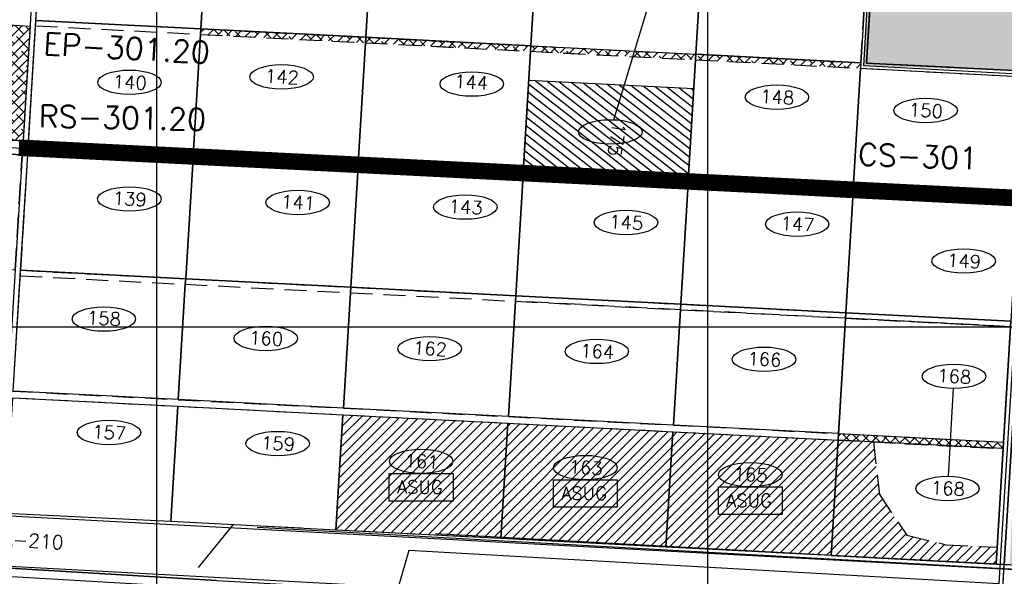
# Model space of a CAD drawing. Extents: x 312047 to 329088, y 8928324 to 8953812.
# Tile 74 of 125: x 322751 to 324539, y 8941547 to 8942558. Entities that reach past the tile are written whole.
import ezdxf
from ezdxf.enums import TextEntityAlignment as Align

# ---------------------------------------------------------------- set-up
doc = ezdxf.new("R2010")
doc.units = 0
doc.header["$LTSCALE"] = 200
doc.header["$MEASUREMENT"] = 0
doc.linetypes.add('DASHED2', pattern=[0.3, 0.2, -0.1])
doc.linetypes.add('HIDDEN', pattern=[0.75, 0.5, -0.25])
for name, color, linetype in [('CANAL-PROJ', 180, 'CONTINUOUS'), ('CANAL-TXT', 4, 'CONTINUOUS'), ('CDP', 132, 'CONTINUOUS'), ('CORR', 1, 'DASHED2'), ('FASE1', 5, 'HIDDEN'), ('LOTE', 1, 'DASHED2'), ('NOVA MALHA', 1, 'CONTINUOUS'), ('PA-CORR', 252, 'CONTINUOUS'), ('PA-LIN_DIVI', 4, 'DASHED2'), ('PA-LOC', 20, 'CONTINUOUS'), ('PA-LOTE', 100, 'CONTINUOUS'), ('PA-NUM-LOTE-5', 3, 'CONTINUOUS'), ('PA-PAS', 1, 'CONTINUOUS'), ('PA-PRAN', 4, 'ZIGZAG'), ('PA-SEQ', 40, 'CONTINUOUS'), ('RODO', 32, 'CONTINUOUS'), ('SETOR 301-10', 194, 'CONTINUOUS'), ('TEXT03', 3, 'CONTINUOUS'), ('TEXTO03', 3, 'CONTINUOUS')]:
    doc.layers.add(name, color=color, linetype=linetype)
doc.styles.add('140CL', font='simplex.shx')
doc.styles.add('SBI', font='simplex.shx', dxfattribs={"bigfont": 'simp.shx'})
doc.styles.get("Standard").update_dxf_attribs({"font": 'SIMPLEX', "bigfont": 'SIMP'})
doc.linetypes.add('ZIGZAG', pattern='A,0.0001,-0.2,[131,ltypeshp.shx,S=0.2,R=0,X=-0.2,Y=0],-0.4,[131,ltypeshp.shx,S=0.2,R=180,X=0.2,Y=0],-0.2', length=0.8001)
pattern_1 = [(45, (-2e-09, 0), (-8.838834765, 8.838834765), [])]

msp = doc.modelspace()

# ---------------------------------------------------------------- hatches: boundary and pattern name
at = {"layer": 'NOVA MALHA'}
h = msp.add_hatch(dxfattribs=at)
h.set_pattern_fill('ANSI31,_I', scale=100, style=2)
h.set_pattern_definition(pattern_1)
h.paths.add_polyline_path([(323638, 8941825.1), (323338.4, 8941840.5), (323325.7, 8941630.9), (323625.3, 8941615.5)])
edge = h.paths.add_edge_path(flags=16)
edge.add_ellipse((323480.4, 8941755.8), major_axis=(57.7, 0), ratio=0.384685, start_angle=0, end_angle=360)
h.paths.add_polyline_path([(323538.3, 8941733.6), (323538.3, 8941683.7), (323422.5, 8941683.7), (323422.5, 8941733.6)], flags=16)
h.paths.add_polyline_path([(323426.9, 8941691.1), (323529.1, 8941691.1), (323529.1, 8941727.1), (323426.9, 8941727.1)], flags=8)
h.paths.add_polyline_path([(323450.9, 8941737.9), (323509.8, 8941737.9), (323509.8, 8941773.9), (323450.9, 8941773.9)], flags=8)
at = {"layer": 'PA-LOC'}
h = msp.add_hatch(dxfattribs=at)
h.set_pattern_fill('ANSI38', color=256, scale=100, angle=-1e-14, style=0)
h.paths.add_polyline_path([(322770.2, 8942546.7), (322757.5, 8942338.1), (322657.7, 8942344.1), (322670.4, 8942552.7)])
at = {"layer": 'PA-PAS'}
h = msp.add_hatch(dxfattribs=at)
h.set_pattern_fill('ANSI38', color=256, scale=100, angle=-1e-14, style=0)
h.paths.add_polyline_path([(323377.6, 8942526.4), (323082.9, 8942541.5, -0.416931), (323080.3, 8942539.2), (323080, 8942534.2, -0.411501), (323082.3, 8942531.6), (323377, 8942516.4, -0.416931), (323379.6, 8942518.8), (323379.9, 8942523.8, -0.411501)])
h = msp.add_hatch(dxfattribs=at)
h.set_pattern_fill('ANSI38', color=256, scale=100, angle=-1e-14, style=0)
h.paths.add_polyline_path([(323676.6, 8942501, -0.416931), (323679.2, 8942503.4), (323679.5, 8942508.4, -0.411501), (323677.2, 8942511), (323500, 8942520.1), (323500, 8942510.1)])
h.paths.add_polyline_path([(323382.6, 8942526.1, -0.416931), (323379.9, 8942523.8), (323379.6, 8942518.8, -0.411501), (323381.9, 8942516.1), (323500, 8942510.1), (323500, 8942520.1)])
h = msp.add_hatch(dxfattribs=at)
h.set_pattern_fill('ANSI38', color=256, scale=100, angle=-1e-14, style=0)
h.paths.add_polyline_path([(323976.2, 8942485.6, -0.416931), (323978.8, 8942488), (323979.1, 8942492.9, -0.411501), (323976.8, 8942495.6), (323890.6, 8942500), (323695.9, 8942500)])
h.paths.add_polyline_path([(323890.6, 8942500), (323682.2, 8942510.7, -0.416931), (323679.5, 8942508.4), (323679.2, 8942503.4, -0.411501), (323681.6, 8942500.7), (323695.9, 8942500)])
h = msp.add_hatch(dxfattribs=at)
h.set_pattern_fill('ANSI38', color=256, scale=100, angle=-1e-14, style=0)
h.paths.add_polyline_path([(324000, 8942494.4), (324000, 8942484.4), (324275.8, 8942470.2, -0.416931), (324278.5, 8942472.5), (324278.8, 8942477.5, -0.411501), (324276.4, 8942480.2)])
h.paths.add_polyline_path([(324000, 8942494.4), (323981.8, 8942495.3, -0.416931), (323979.1, 8942492.9), (323978.8, 8942488, -0.411501), (323981.2, 8942485.3), (324000, 8942484.4)])
at = {"layer": 'PA-SEQ'}
h = msp.add_hatch(dxfattribs=at)
h.set_pattern_fill('ANSI31,_I', color=256, scale=100, angle=100, style=2)
h.set_pattern_definition([(322.056, (323818.202, 8942441.142), (7.6862, 9.8576), [])])
h.paths.add_polyline_path([(323666.3, 8942291.2), (323966, 8942275.8), (323975.5, 8942433.1), (323675.9, 8942448.5)])
h = msp.add_hatch(dxfattribs=at)
h.set_pattern_fill('ANSI31,_I', color=256, scale=100, style=2)
h.set_pattern_definition(pattern_1)
h.paths.add_polyline_path([(323937.6, 8941809.7), (323638, 8941825.1), (323625.5, 8941618.5), (323925, 8941602.1)])
edge = h.paths.add_edge_path(flags=16)
edge.add_ellipse((323778.6, 8941744.4), major_axis=(57.7, 0), ratio=0.384685, start_angle=0, end_angle=360)
h.paths.add_polyline_path([(323836.5, 8941722.2), (323836.5, 8941672.4), (323720.7, 8941672.4), (323720.7, 8941722.2)], flags=16)
h.paths.add_polyline_path([(323725.1, 8941679.8), (323827.4, 8941679.8), (323827.4, 8941715.8), (323725.1, 8941715.8)], flags=8)
h.paths.add_polyline_path([(323744, 8941726.5), (323813.2, 8941726.5), (323813.2, 8941762.5), (323744, 8941762.5)], flags=24)
h = msp.add_hatch(dxfattribs=at)
h.set_pattern_fill('ANSI31,_I', color=256, scale=100, style=2)
h.set_pattern_definition(pattern_1)
h.paths.add_polyline_path([(324000, 8941806.5), (323937.6, 8941809.7), (323925, 8941602.1), (324000, 8941598)])
h.paths.add_polyline_path([(324000, 8941598), (324224.6, 8941585.7), (324237.3, 8941794.3), (324000, 8941806.5)])
h.paths.add_polyline_path([(324020, 8941709.3), (324135.8, 8941709.3), (324135.8, 8941659.4), (324020, 8941659.4)], flags=16)
h.paths.add_polyline_path([(324024.4, 8941666.8), (324126.7, 8941666.8), (324126.7, 8941702.8), (324024.4, 8941702.8)], flags=8)
h.paths.add_polyline_path([(324043.3, 8941713.6), (324112.5, 8941713.6), (324112.5, 8941749.6), (324043.3, 8941749.6)], flags=24)
h = msp.add_hatch(dxfattribs=at)
h.set_pattern_fill('ANSI37', color=256, scale=100, angle=-1e-14, style=0)
h.paths.add_polyline_path([(324238, 8941806.2), (324237.3, 8941794.3), (324536.9, 8941778.9), (324537.6, 8941790.8)])
h = msp.add_hatch(dxfattribs=at)
h.set_pattern_fill('ANSI31', color=256, scale=100, angle=-1e-14, style=0)
h.paths.add_polyline_path([(324301.5, 8941791), (324312.4, 8941695.7), (324361.9, 8941621.5), (324433.1, 8941604.4), (324526, 8941599.6), (324524.1, 8941569.2), (324224.5, 8941584.6), (324237.3, 8941794.3)])
at = {"layer": 'SETOR 301-10'}
h = msp.add_hatch(dxfattribs=at)
h.set_pattern_fill('DOTS', color=256, scale=100, angle=-90, style=0)
h.set_pattern_definition([(270, (-8635185.5995, 9270004.921), (6.25, -3.125), [0, -6.25])])
edge = h.paths.add_edge_path()
edge.add_line((324999.1, 8942661), (324302.6, 8942704.4))
edge.add_line((324302.6, 8942704.4), (324283.2, 8942475))
edge.add_line((324283.2, 8942475), (324588.6, 8942464.1))
edge.add_line((324588.6, 8942464.1), (324549.1, 8941567.9))
edge.add_line((324549.1, 8941567.9), (324755, 8941557.4))
edge.add_line((324755, 8941557.4), (324853.6, 8941580.8))
edge.add_line((324853.6, 8941580.8), (324935.1, 8941619.2))
edge.add_line((324935.1, 8941619.2), (324983.1, 8941654.1))
edge.add_line((324983.1, 8941654.1), (325022.3, 8941692.1))
edge.add_line((325022.3, 8941692.1), (325063.4, 8941746.5))
edge.add_line((325063.4, 8941746.5), (325101.9, 8941826.2))
edge.add_line((325101.9, 8941826.2), (325114, 8941865.2))
edge.add_line((325114, 8941865.2), (325149.3, 8941983.5))
edge.add_line((325149.3, 8941983.5), (325106, 8941994.9))
edge.add_line((325106, 8941994.9), (325072.6, 8942193.9))
edge.add_line((325072.6, 8942193.9), (324994.1, 8942661.3))

# ---------------------------------------------------------------- linework, layer by layer
at = {"layer": 'CANAL-PROJ', "const_width": 30}
msp.add_lwpolyline([(325334.2, 8941885.4), (325254.3, 8941904.2), (325233.1, 8941989), (325117.8, 8942007.8), (325084.9, 8942208), (322750, 8942325.7)], dxfattribs=at)
at = {"layer": 'CDP'}
msp.add_line((322656.8, 8942330.1), (325079.7, 8942199.6), dxfattribs=at)
at = {"layer": 'CORR'}
for p, q in [((322780.8, 8942557.1), (322793.6, 8942766.7)), ((324278.9, 8942480), (324291.6, 8942689.6)), ((322780.8, 8942557.1), (324278.9, 8942480)), ((322767.5, 8942337.5), (322780.2, 8942547.1)), ((322780.2, 8942547.1), (324577.9, 8942454.6)), ((322156.4, 8942343.9), (322756, 8942313)), ((322767.5, 8942337.5), (324565.2, 8942245)), ((322743.3, 8942103.4), (322756, 8942313)), ((322753.3, 8942102.9), (322766, 8942312.5)), ((322766, 8942312.5), (324563.7, 8942220.1)), ((322753.3, 8942102.9), (324551, 8942010.4)), ((322739.9, 8941883.3), (322752.6, 8942092.9)), ((322752.6, 8942092.9), (324550.3, 8942000.5)), ((324537.6, 8941790.8), (324550.3, 8942000.5)), ((322439.6, 8941886.7), (324536.9, 8941778.9)), ((322739.9, 8941883.3), (324537.6, 8941790.8)), ((324524.2, 8941569.2), (324536.9, 8941778.9))]:
    msp.add_line(p, q, dxfattribs=at)
at = {"layer": 'FASE1'}
for p, q in [((324301.7, 8942690.1), (324289, 8942479.5)), ((324588.6, 8942464.1), (324289, 8942479.5)), ((323138.6, 8941640.5), (323059.1, 8941543)), ((323413, 8941626.4), (323138.6, 8941640.5)), ((324524.2, 8941569.2), (323413, 8941626.4)), ((324549.1, 8941567.9), (324524.2, 8941569.2))]:
    msp.add_line(p, q, dxfattribs=at)
at = {"layer": 'LOTE'}
for p, q in [((323080.5, 8942541.7), (323093.2, 8942751.3)), ((323380.1, 8942526.3), (323392.8, 8942735.9)), ((323679.7, 8942510.8), (323692.4, 8942720.5)), ((323979.3, 8942495.4), (323992, 8942705.1)), ((323067.1, 8942322.1), (323079.8, 8942531.7)), ((323366.7, 8942306.7), (323379.5, 8942516.3)), ((323666.3, 8942291.2), (323679.1, 8942500.9)), ((323966, 8942275.8), (323978.7, 8942485.5)), ((324265.6, 8942260.4), (324278.3, 8942470)), ((323052.9, 8942087.5), (323065.6, 8942297.1)), ((323352.5, 8942072.1), (323365.2, 8942281.7)), ((323652.1, 8942056.7), (323664.8, 8942266.3)), ((323951.7, 8942041.3), (323964.4, 8942250.9)), ((324251.3, 8942025.8), (324264.1, 8942235.5)), ((323039.5, 8941867.9), (323052.3, 8942077.5)), ((323339.1, 8941852.5), (323351.9, 8942062.1)), ((323638.8, 8941837.1), (323651.5, 8942046.7)), ((323938.4, 8941821.6), (323951.1, 8942031.3)), ((324238, 8941806.2), (324250.7, 8942015.9)), ((323026.1, 8941646.3), (323038.8, 8941855.9)), ((323325.7, 8941630.9), (323338.4, 8941840.5)), ((323625.3, 8941615.5), (323638, 8941825.1)), ((323924.9, 8941600), (323937.7, 8941809.7)), ((324224.5, 8941584.6), (324237.3, 8941794.3))]:
    msp.add_line(p, q, dxfattribs=at)
at = {"layer": 'NOVA MALHA'}
for p, q in [((323000, 8952100.3), (323000, 8929300.3)), ((324000, 8952100.3), (324000, 8929300.3)), ((318032.6, 8942000), (329087.6, 8942000))]:
    msp.add_line(p, q, dxfattribs=at)
at = {"layer": 'PA-CORR'}
for points in [[(324539.1, 8941568.5), (324578.7, 8942219.3), (324593.5, 8942463.9), (324289, 8942479.5), (324341.8, 8943350.9), (324335.2, 8943363.3), (321472.4, 8943510.5), (321279.8, 8943586.8), (321275.7, 8943555.6), (321277.7, 8943559.2), (321305.5, 8943565.9), (321500.7, 8943488.5), (321516.8, 8943496.5), (322823.8, 8943429.2), (323133.4, 8943413.2), (323732.6, 8943382.3), (324331.8, 8943351.5), (324278.9, 8942480), (324278.3, 8942470), (324577.9, 8942454.6), (324565.2, 8942245), (324563.7, 8942220.1), (324524.1, 8941569.2)], [(322823.8, 8943429.2), (322811.1, 8943220.5), (322797.6, 8942998.8), (322784.3, 8942779.2), (322771, 8942559.6), (322756, 8942313), (322729.9, 8941883.8), (322739.9, 8941883.3), (322766, 8942312.5), (322793.6, 8942766.7), (322807, 8942988.3), (322820.4, 8943208), (322833.8, 8943428.6)], [(323429.6, 8941504.7), (323026.3, 8941528.8), (322726.8, 8941546.7), (322427.4, 8941564.6), (322129.3, 8941584), (322037.6, 8941609.3), (321833.9, 8941665.5), (321814.5, 8941670.9), (321605.9, 8941728.4), (321402.2, 8941784.6), (321390.6, 8941787.9), (321173.1, 8941840.5), (320968.1, 8941888.3), (320922.5, 8941601.2), (320849.9, 8941147.4), (320837.1, 8941148.8), (320910.8, 8941603.9), (320958, 8941900.9), (321609, 8941753.5), (322185.1, 8941594.5), (323108.7, 8941539.3), (323434.6, 8941521.4)]]:
    msp.add_lwpolyline(points, close=True, dxfattribs=at)
for points in [[(322657.7, 8942344.1), (322757.5, 8942338.1), (322767.5, 8942337.5), (323067.1, 8942322.1), (323366.7, 8942306.7), (323666.3, 8942291.2), (323966, 8942275.8), (324265.6, 8942260.4), (324565.2, 8942245), (324563.7, 8942220.1), (324264.1, 8942235.5), (323964.4, 8942250.9), (323664.8, 8942266.3), (323365.2, 8942281.7), (323065.6, 8942297.1), (322766, 8942312.5), (322756, 8942313), (322456.4, 8942328.4)], [(322756, 8942313), (322757.5, 8942338.1)], [(322767.5, 8942337.5), (322766, 8942312.5)]]:
    msp.add_lwpolyline(points, dxfattribs=at)
at = {"layer": 'PA-LIN_DIVI'}
msp.add_line((324250.7, 8942015.9), (323951.1, 8942031.3), dxfattribs=at)
at = {"layer": 'PA-LIN_DIVI', "linetype": 'DASHED2'}
msp.add_line((324550.3, 8942000.5), (324250.7, 8942015.9), dxfattribs=at)
at = {"layer": 'PA-LIN_DIVI', "flags": 128}
for points in [[(322780.2, 8942547.1), (323079.8, 8942531.7)], [(323951.1, 8942031.3), (323651.5, 8942046.7)]]:
    msp.add_lwpolyline(points, dxfattribs=at)
at = {"layer": 'PA-LIN_DIVI'}
for points in [[(323079.8, 8942531.7), (323379.5, 8942516.3)], [(323379.5, 8942516.3), (323679.1, 8942500.9)], [(323679.1, 8942500.9), (323978.7, 8942485.5)], [(323978.7, 8942485.5), (324278.3, 8942470)], [(322752.6, 8942092.9), (323052.2, 8942077.5)], [(323052.2, 8942077.5), (323351.9, 8942062.1)], [(323351.9, 8942062.1), (323651.5, 8942046.7)], [(324238, 8941806.2), (324537.6, 8941790.8)], [(324301.5, 8941791), (324536.9, 8941778.9)]]:
    msp.add_lwpolyline(points, dxfattribs=at)
msp.add_lwpolyline([(324301.5, 8941791), (324312.4, 8941695.7), (324361.9, 8941621.5), (324433.1, 8941604.4), (324526, 8941599.6), (324524.1, 8941569.2), (324224.5, 8941584.6), (324237.3, 8941794.3)], close=True, dxfattribs=at)
at = {"layer": 'PA-LOTE'}
for p, q in [((323675.9, 8942448.5), (323975.5, 8942433.1)), ((323325.7, 8941630.9), (323338.4, 8941840.5)), ((323338.4, 8941840.5), (323638, 8941825.1)), ((323638, 8941825.1), (323937.6, 8941809.7)), ((323937.6, 8941809.7), (324237.3, 8941794.3)), ((324237.3, 8941794.3), (324224.5, 8941584.6)), ((323625.3, 8941615.5), (323325.7, 8941630.9)), ((323924.9, 8941600.1), (323625.3, 8941615.5)), ((324224.5, 8941584.6), (323924.9, 8941600.1)), ((324532.6, 8941461.3), (324539.1, 8941568.5))]:
    msp.add_line(p, q, dxfattribs=at)
msp.add_lwpolyline([(325149.3, 8941983.5), (325106, 8941994.9), (324994.1, 8942661.3), (324567.2, 8942965.5), (324341.9, 8943351.8), (324301.7, 8942690.1), (324301.7, 8942690.1), (324289, 8942479.5), (324593.5, 8942463.9), (324578.7, 8942219.3), (324578.7, 8942219.3), (324539.1, 8941568.5), (324704.2, 8941560, 0.345948), (325108, 8941845.1)], format="xyb", close=True, dxfattribs=at)
msp.add_lwpolyline([(325149.3, 8941983.5), (325106, 8941994.9), (324994.1, 8942661.3), (324567.2, 8942965.5), (324341.9, 8943351.8), (324301.7, 8942690.1), (324301.7, 8942690.1), (324289, 8942479.5), (324593.5, 8942463.9), (324578.7, 8942219.3), (324578.7, 8942219.3), (324539.1, 8941568.5), (324704.2, 8941560, 0.345948), (325108, 8941845.1)], format="xyb", close=True, dxfattribs=at)
for points in [[(325068.4, 8942219.1), (324580.2, 8942244.1), (324593.5, 8942463.9), (324289, 8942479.5), (324341.8, 8943350.9), (324567.2, 8942965.5), (324994.1, 8942661.3), (325068.4, 8942219.1)], [(324712, 8942237.4), (324580.2, 8942244.1), (324593.5, 8942463.9), (324289, 8942479.5), (324341.8, 8943350.9), (324565.7, 8942968.1)], [(323093.2, 8942751.3), (323080.4, 8942541.7), (322780.8, 8942557.1), (322793.6, 8942766.7), (323093.2, 8942751.3)], [(323392.8, 8942735.9), (323380.1, 8942526.3), (323080.4, 8942541.7), (323093.2, 8942751.3), (323392.8, 8942735.9)], [(323692.4, 8942720.5), (323679.7, 8942510.9), (323380.1, 8942526.3), (323392.8, 8942735.9), (323692.4, 8942720.5)], [(324291.6, 8942689.7), (324278.9, 8942480), (323979.3, 8942495.4), (323992, 8942705.1), (324291.6, 8942689.7)], [(322767.5, 8942337.5), (322780.2, 8942547.1), (322780.8, 8942557.1), (323080.4, 8942541.7), (323079.8, 8942531.7), (323067.1, 8942322.1), (322767.5, 8942337.5)], [(323067.1, 8942322.1), (323079.8, 8942531.7), (323080.4, 8942541.7), (323380.1, 8942526.3), (323379.5, 8942516.3), (323366.7, 8942306.7), (323067.1, 8942322.1)], [(323366.7, 8942306.7), (323379.5, 8942516.3), (323380.1, 8942526.3), (323679.7, 8942510.9), (323679.1, 8942500.9), (323666.3, 8942291.2), (323366.7, 8942306.7)], [(323679.7, 8942510.9), (323979.3, 8942495.4)], [(323966, 8942275.8), (323978.7, 8942485.5), (323979.3, 8942495.4), (324278.9, 8942480), (324278.3, 8942470), (324265.6, 8942260.4), (323966, 8942275.8)], [(324265.6, 8942260.4), (324278.3, 8942470), (324577.9, 8942454.6), (324565.2, 8942245), (324265.6, 8942260.4)], [(322756, 8942313), (322743.3, 8942103.4), (322443.6, 8942118.8), (322456.4, 8942328.4), (322756, 8942313)], [(323065.6, 8942297.1), (323052.9, 8942087.5), (322753.2, 8942102.9), (322766, 8942312.5), (323065.6, 8942297.1)], [(323365.2, 8942281.7), (323352.5, 8942072.1), (323052.9, 8942087.5), (323065.6, 8942297.1), (323365.2, 8942281.7)], [(323664.8, 8942266.3), (323652.1, 8942056.7), (323352.5, 8942072.1), (323365.2, 8942281.7), (323664.8, 8942266.3)], [(323964.4, 8942250.9), (323951.7, 8942041.3), (323652.1, 8942056.7), (323664.8, 8942266.3), (323964.4, 8942250.9)], [(324264.1, 8942235.5), (324251.3, 8942025.8), (323951.7, 8942041.3), (323964.4, 8942250.9), (324264.1, 8942235.5)], [(324563.7, 8942220.1), (324550.9, 8942010.4), (324251.3, 8942025.8), (324264.1, 8942235.5), (324563.7, 8942220.1)], [(322739.9, 8941883.3), (322752.6, 8942092.9), (322753.2, 8942102.9), (323052.9, 8942087.5), (323052.2, 8942077.5), (323039.5, 8941867.9), (322739.9, 8941883.3)], [(323039.5, 8941867.9), (323052.2, 8942077.5), (323052.9, 8942087.5), (323352.5, 8942072.1), (323351.9, 8942062.1), (323339.1, 8941852.5), (323039.5, 8941867.9)], [(323339.1, 8941852.5), (323351.9, 8942062.1), (323352.5, 8942072.1), (323652.1, 8942056.7), (323651.5, 8942046.7), (323638.8, 8941837.1), (323339.1, 8941852.5)], [(323638.8, 8941837.1), (323651.5, 8942046.7), (323652.1, 8942056.7), (323951.7, 8942041.3), (323951.1, 8942031.3), (323938.4, 8941821.7), (323638.8, 8941837.1)], [(323938.4, 8941821.7), (323951.1, 8942031.3), (323951.7, 8942041.3), (324251.3, 8942025.8), (324250.7, 8942015.9), (324238, 8941806.2), (323938.4, 8941821.7)], [(324238, 8941806.2), (324251.3, 8942025.8), (324251.3, 8942025.8), (324550.9, 8942010.4), (324550.9, 8942010.4), (324537.6, 8941790.8)], [(323108.7, 8941539.3), (322185.1, 8941594.5), (321609, 8941753.5), (320958, 8941900.9)], [(323038.8, 8941855.9), (323026.1, 8941646.3), (322726.4, 8941661.1), (322739.2, 8941871.3), (323038.8, 8941855.9)], [(323338.4, 8941840.5), (323325.7, 8941630.9), (323026.1, 8941646.3), (323038.8, 8941855.9), (323338.4, 8941840.5)], [(324536.9, 8941778.9), (324524.1, 8941569.2), (324224.5, 8941584.6), (324237.3, 8941794.3)], [(323182.7, 8941636), (325009.7, 8941535.3)], [(323506.5, 8941625), (324539.1, 8941568.5)]]:
    msp.add_lwpolyline(points, dxfattribs=at)
msp.add_lwpolyline([(324535, 8941500), (324539.1, 8941568.5), (324704.2, 8941560, 0.345948), (325108, 8941845.1), (325149.3, 8941983.5), (325187.7, 8942112.2), (325412.8, 8942866.5)], format="xyb", dxfattribs=at)
for points in [[(323992, 8942705.1), (323979.3, 8942495.4), (323978.7, 8942485.5), (323966, 8942275.8), (323666.3, 8942291.2), (323679.1, 8942500.9), (323679.7, 8942510.9), (323692.4, 8942720.5)], [(324994.1, 8942661.3), (324302.6, 8942704.4), (324289, 8942479.5), (324593.5, 8942463.9), (324580.2, 8942244.1), (325068.4, 8942219.1)], [(322770.2, 8942546.7), (322757.5, 8942338.1), (322757.5, 8942338.1), (322657.7, 8942344.1), (322670.4, 8942552.7), (322770.2, 8942546.7), (322770.2, 8942546.7)], [(324550.9, 8942010.4), (324251.3, 8942025.8), (324224.5, 8941584.6), (324524.1, 8941569.2)], [(324250.7, 8942015.9), (324251.3, 8942025.8), (324550.9, 8942010.4), (324550.3, 8942000.5)], [(323338.4, 8941840.5), (323638, 8941825.1), (323625.3, 8941615.5), (323325.7, 8941630.9)], [(323638, 8941825.1), (323937.6, 8941809.7), (323924.9, 8941600.1), (323625.3, 8941615.5)], [(323937.6, 8941809.7), (324237.3, 8941794.3), (324224.5, 8941584.6), (323924.9, 8941600.1)], [(324238, 8941806.2), (324537.6, 8941790.8), (324536.9, 8941778.9), (324237.3, 8941794.3)]]:
    msp.add_lwpolyline(points, close=True, dxfattribs=at)
at = {"layer": 'PA-NUM-LOTE-5'}
for p, q in [((323830.4, 8942376.4), (323898.7, 8942603.2)), ((324446.4, 8941888.1), (324437.3, 8941728.6))]:
    msp.add_line(p, q, dxfattribs=at)
for points in [[(323422.5, 8941683.7), (323422.5, 8941733.6), (323538.3, 8941733.6), (323538.3, 8941683.7)], [(323720.7, 8941672.4), (323720.7, 8941722.2), (323836.5, 8941722.2), (323836.5, 8941672.4)], [(324020, 8941659.4), (324020, 8941709.3), (324135.8, 8941709.3), (324135.8, 8941659.4)]]:
    msp.add_lwpolyline(points, close=True, dxfattribs=at)
for centre in [(323227, 8942454.4), (322950.8, 8942444.6), (323572.3, 8942441.3), (324126.2, 8942417.6), (324396.2, 8942393.3), (323823.8, 8942354.4), (322950.7, 8942232.5), (323256.3, 8942226.2), (323560.6, 8942217.8), (323852.1, 8942189.8), (324163, 8942186.8), (324465.4, 8942119.8), (322904.3, 8942014.3), (323198.3, 8941979.1), (323495.9, 8941960.5), (323799.3, 8941955.5), (324103, 8941941.3), (324447.7, 8941910.3), (322913.5, 8941808.2), (323219.9, 8941788.1), (323480.4, 8941755.8), (323778.6, 8941744.4), (324077.9, 8941731.5), (324436, 8941706.5)]:
    msp.add_ellipse(centre, major_axis=(57.7, 0), ratio=0.384685, dxfattribs=at)
at = {"layer": 'PA-PRAN', "ltscale": 0.5}
msp.add_lwpolyline([(320260.6, 8943580.1), (321283.4, 8943580.1), (321482, 8943504.1), (322970.3, 8943428.1), (324325.5, 8943359.1), (324309.8, 8942914.3), (324291.8, 8942619.6), (324283.2, 8942475), (324586.7, 8942458.7), (324532.1, 8941584.4), (324532.1, 8941584.4), (324528.9, 8941533.5), (323458.2, 8941594.1), (323317.9, 8941110.7), (323003.5, 8941198.7), (322221.4, 8941055.6), (322112.1, 8941117.4), (321745.9, 8940782.4), (320260.6, 8940625.8), (320260.6, 8943580.1)], dxfattribs=at)
at = {"layer": 'RODO'}
for p, q in [((322221.1, 8941684.4), (324751.4, 8941548.7)), ((324752.9, 8941456.5), (322209.8, 8941592.9))]:
    msp.add_line(p, q, dxfattribs=at)

# ---------------------------------------------------------------- texts
at = {"layer": 'CANAL-TXT', "style": 'SBI'}
msp.add_text('CS-301', height=40, rotation=357.8453, dxfattribs=at).set_placement((324273.7, 8942314.1), align=Align.MIDDLE_LEFT)
at = {"layer": 'NOVA MALHA', "color": 7, "style": '140CL'}
for s, rotation, p in [('142', 356.8189, (323227, 8942442.5)), ('140', 356.8189, (322950.8, 8942432.7)), ('144', 356.8189, (323570.6, 8942432.9)), ('148', 356.8189, (324126.2, 8942405.7)), ('150', 356.8189, (324396.2, 8942381.3)), ('175', 261, (323823.8, 8942342.5)), ('139', 356.8189, (322950.7, 8942220.6)), ('141', 356.8189, (323256.3, 8942214.3)), ('143', 356.8189, (323560.6, 8942205.9)), ('145', 356.8189, (323852.1, 8942177.9)), ('147', 356.8189, (324163, 8942174.9)), ('149', 356.8189, (324465.4, 8942107.9)), ('158', 356.8189, (322903.9, 8942003.4)), ('160', 356.8189, (323198.3, 8941967.2)), ('162', 356.8189, (323495.9, 8941948.6)), ('164', 356.8189, (323799.3, 8941943.6)), ('166', 356.8189, (324103, 8941929.4)), ('168', 356.8189, (324447.7, 8941898.4)), ('157', 356.8189, (322913.5, 8941796.3)), ('159', 356.8189, (323219.9, 8941776.2)), ('161', 356.8189, (323480.4, 8941743.9)), ('163', 356.8189, (323778.6, 8941732.5)), ('165', 356.8189, (324077.9, 8941719.6)), ('168', 356.8189, (324436, 8941694.6))]:
    msp.add_text(s, height=24, rotation=rotation, dxfattribs=at).set_placement(p, align=Align.CENTER)
at = {"layer": 'PA-NUM-LOTE-5', "style": '140CL'}
for p in [(323478, 8941697.1), (323776.2, 8941685.8), (324075.5, 8941672.8)]:
    msp.add_text('ASUG', height=24, dxfattribs=at).set_placement(p, align=Align.CENTER)
at = {"layer": 'TEXT03', "style": 'SBI', "oblique": 360}
msp.add_text('EP-301.20', height=40, rotation=356.8979, dxfattribs=at).set_placement((322794.2, 8942494.8))
at = {"layer": 'TEXT03', "style": 'SBI'}
msp.add_text('RS-301.20', height=40, rotation=358.7965, dxfattribs=at).set_placement((322786, 8942363.3))
at = {"layer": 'TEXTO03', "color": 3}
msp.add_text('RODOVIA BA-210', height=25, rotation=356.3893, dxfattribs=at).set_placement((322541.3, 8941626.5), align=Align.MIDDLE_LEFT)

doc.saveas('drawing.dxf')
